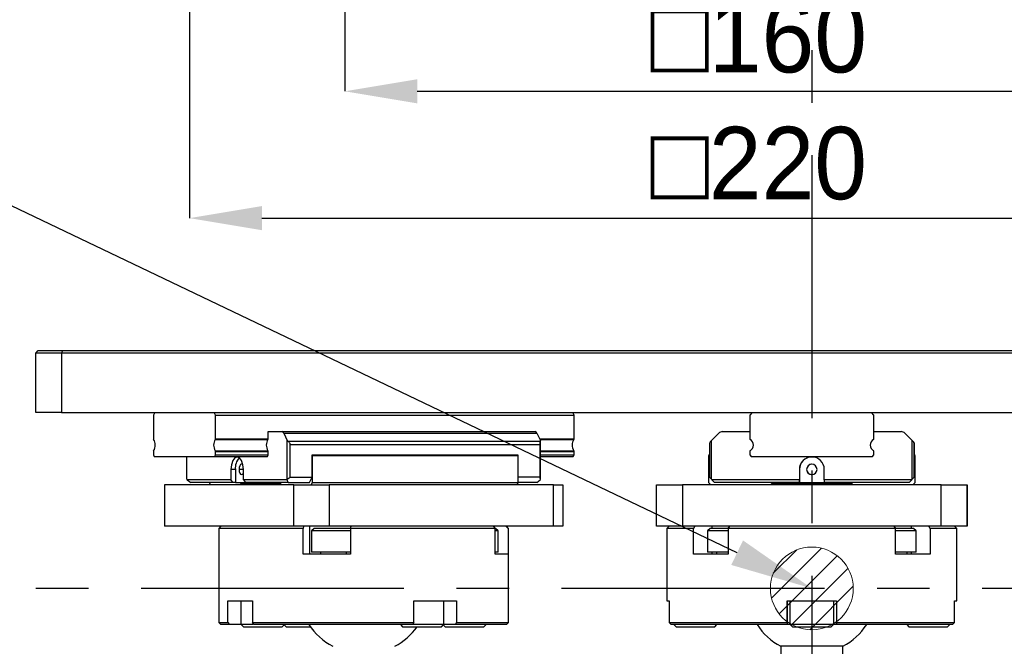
# Model space of a CAD drawing. Header units: millimetres. Extents: x 28 to 428, y 52 to 282.
# Tile 13 of 18: x 225 to 273, y 91 to 121. Entities that reach past the tile are written whole.
import ezdxf
from ezdxf import colors
from ezdxf.entities.mleader import LeaderData, LeaderLine
from ezdxf.math import Vec2, Vec3

# ---------------------------------------------------------------- set-up
doc = ezdxf.new("R2010")
doc.units = ezdxf.units.MM
doc.header["$PDSIZE"] = -1
doc.linetypes.add('CENTERX2', pattern=[20.32, 12.7, -2.54, 2.54, -2.54])
doc.layers.add('SLD-0', color=7, linetype='Continuous')
doc.styles.add('SLDTEXTSTYLE3', font='HGPGothicM.ttf')
doc.styles.get("Standard").update_dxf_attribs({"font": 'HGPGothicM.ttf'})
doc.dimstyles.new('SLDDIMSTYLE2', dxfattribs={"dimtxt": 3.5, "dimasz": 3.5, "dimexe": 0, "dimexo": 0.0625, "dimgap": 0.875, "dimtad": 3, "dimdec": 3, "dimlfac": 4, "dimrnd": 1e-09, "dimzin": 12, "dimdsep": 46, "dimtxsty": 'SLDTEXTSTYLE3', "dimsah": 1, "dimcen": 0.09, "dimadec": 0, "dimazin": 3, "dimtfac": 1, "dimtdec": 3, "dimtofl": 0, "dimtmove": 0, "dimatfit": 3, "dimfxl": 1, "dimfrac": 2, "dimtolj": 1, "dimtzin": 12, "dimarcsym": 0})

# ---------------------------------------------------------------- blocks, each defined once
blk = doc.blocks.new('_D_2')
at = {"layer": 'Defpoints', "color": 0, "transparency": 16777216}
for p in [(241.04, 156.028), (281.04, 156.028), (281.04, 117.328)]:
    blk.add_point(p, dxfattribs=at)
at = {"layer": 'SLD-0', "color": 0, "lineweight": -2, "transparency": 16777216}
for p, q in [((241.04, 155.965), (241.04, 117.328)), ((281.04, 155.965), (281.04, 117.328)), ((244.54, 117.328), (277.54, 117.328))]:
    blk.add_line(p, q, dxfattribs=at)
at = {"layer": 'SLD-0', "color": 0, "transparency": 16777216}
for points in [[(244.54, 117.911), (244.54, 116.745), (241.04, 117.328)], [(277.54, 117.911), (277.54, 116.745), (281.04, 117.328)]]:
    blk.add_solid(points, dxfattribs=at)
at = {"layer": 'SLD-0', "color": 0, "transparency": 16777216, "insert": (261.04, 121.74), "char_height": 3.5, "attachment_point": 2, "style": 'SLDTEXTSTYLE3'}
blk.add_mtext('\\A1;{\\fGDT;o}160', dxfattribs=at)
blk = doc.blocks.new('_D_3')
at = {"layer": 'Defpoints', "color": 0, "transparency": 16777216}
for p in [(233.54, 148.528), (288.54, 148.528), (288.54, 111.199)]:
    blk.add_point(p, dxfattribs=at)
at = {"layer": 'SLD-0', "color": 0, "lineweight": -2, "transparency": 16777216}
for p, q in [((233.54, 148.465), (233.54, 111.199)), ((288.54, 148.465), (288.54, 111.199)), ((237.04, 111.199), (285.04, 111.199))]:
    blk.add_line(p, q, dxfattribs=at)
at = {"layer": 'SLD-0', "color": 0, "transparency": 16777216}
for points in [[(237.04, 111.782), (237.04, 110.616), (233.54, 111.199)], [(285.04, 111.782), (285.04, 110.616), (288.54, 111.199)]]:
    blk.add_solid(points, dxfattribs=at)
at = {"layer": 'SLD-0', "color": 0, "transparency": 16777216, "insert": (261.04, 115.611), "char_height": 3.5, "attachment_point": 2, "style": 'SLDTEXTSTYLE3'}
blk.add_mtext('\\A1;{\\fGDT;o}220', dxfattribs=at)
blk = doc.blocks.new('SW_HATCH_9')
at = {"color": 0, "linetype": 'Continuous', "lineweight": 18}
for p, q in [((1.204, 0.082), (-1.212, -2.334)), ((0, 0), (-1.13, -1.13)), ((1.961, -0.284), (-0.846, -3.091)), ((2.479, -0.889), (-0.241, -3.609)), ((2.729, -1.761), (0.631, -3.859))]:
    blk.add_line(p, q, dxfattribs=at)

msp = doc.modelspace()

# ---------------------------------------------------------------- linework, layer by layer
at = {"color": 7, "linetype": 'Continuous'}
for p, q in [((226.10833, 104.68054), (226.23333, 104.80554)), ((227.35833, 104.68054), (226.10833, 104.68054)), ((226.10833, 101.80554), (226.10833, 104.68054)), ((226.23333, 104.80554), (227.4101, 104.80554)), ((227.4101, 104.80554), (227.35833, 104.68054)), ((227.35833, 104.68054), (227.35833, 101.80554)), ((299.85833, 104.68054), (227.35833, 104.68054)), ((227.4101, 104.80554), (299.80655, 104.80554)), ((227.35833, 101.80554), (226.10833, 101.80554)), ((227.35833, 101.80554), (299.85833, 101.80554)), ((231.85994, 101.80554), (231.79744, 101.68054)), ((234.79744, 101.68054), (234.73494, 101.80554)), ((252.11795, 101.68054), (252.05545, 101.80554)), ((260.73333, 101.80554), (260.60833, 101.68054)), ((266.60833, 101.68054), (266.48333, 101.80554)), ((266.60833, 101.68054), (266.48333, 101.80554)), ((231.79744, 101.68054), (231.79744, 100.53365)), ((234.79744, 100.53365), (234.79744, 101.68054)), ((234.79744, 101.68054), (252.11795, 101.68054)), ((252.11795, 100.53365), (252.11795, 101.68054)), ((260.60833, 101.68054), (260.60833, 100.53365)), ((266.60833, 100.53365), (266.60833, 101.68054)), ((266.60833, 101.68054), (266.60833, 101.68054)), ((266.60833, 100.88054), (266.60833, 101.68054)), ((237.34139, 100.53365), (237.34139, 100.88054)), ((237.34139, 100.88054), (238.00211, 100.88054)), ((238.00211, 100.88054), (250.23472, 100.88054)), ((259.28688, 100.88054), (259.2624, 100.87934)), ((259.2624, 100.87934), (259.2624, 100.87934)), ((259.28688, 100.88054), (260.60833, 100.88054)), ((259.28688, 100.88054), (259.28688, 100.88054)), ((266.60833, 100.88054), (267.92977, 100.88054)), ((267.92977, 100.88054), (267.92977, 100.88054)), ((234.78806, 100.50117), (237.33201, 100.50117)), ((234.79744, 100.53365), (237.34139, 100.53365)), ((238.0905, 100.80732), (238.26639, 100.45554)), ((238.0905, 100.80732), (250.32311, 100.80732)), ((238.26639, 98.58054), (238.26639, 100.45554)), ((238.26639, 100.45554), (238.30296, 100.42876)), ((238.30296, 100.42876), (250.4892, 100.42876)), ((250.32311, 100.80732), (250.499, 100.45554)), ((250.45994, 100.53365), (252.11795, 100.53365)), ((250.47618, 100.50117), (252.10857, 100.50117)), ((250.4892, 100.42876), (250.499, 100.45554)), ((250.499, 98.58054), (250.499, 100.45554)), ((258.73155, 100.42876), (258.75833, 100.45554)), ((258.75833, 100.45554), (259.1101, 100.80732)), ((258.75833, 98.58054), (258.75833, 100.45554)), ((266.58958, 100.50117), (266.58958, 100.50117)), ((266.60833, 100.53365), (266.60833, 100.53365)), ((268.10655, 100.80732), (268.45833, 100.45554)), ((268.10655, 100.80732), (268.10655, 100.80732)), ((268.10655, 100.80732), (268.45833, 100.45554)), ((268.45833, 98.58054), (268.45833, 100.45554)), ((268.45833, 100.45554), (268.4851, 100.42876)), ((268.4851, 100.42876), (268.45833, 100.45554)), ((268.4851, 100.42876), (268.4851, 100.42876)), ((231.79744, 99.92743), (231.79744, 99.75554)), ((234.78806, 99.95991), (237.33201, 99.95991)), ((234.79744, 99.75554), (234.79744, 99.92743)), ((234.79744, 99.92743), (237.34139, 99.92743)), ((237.34139, 99.75554), (237.34139, 99.92743)), ((238.40299, 98.68054), (238.40299, 100.25199)), ((238.40299, 100.25199), (250.46239, 100.25199)), ((250.46239, 100.25199), (250.46239, 98.68054)), ((250.499, 99.95991), (252.10857, 99.95991)), ((250.499, 99.92743), (252.11795, 99.92743)), ((252.11795, 99.75554), (252.11795, 99.92743)), ((258.65833, 100.25199), (258.65833, 98.68054)), ((260.60833, 99.92743), (260.60833, 99.75554)), ((266.58958, 99.95991), (266.58958, 99.95991)), ((266.60833, 99.75554), (266.60833, 99.92743)), ((266.60833, 99.92743), (266.60833, 99.92743)), ((268.55833, 98.68054), (268.55833, 100.25199)), ((268.55833, 100.25199), (268.55833, 100.25199)), ((268.55833, 100.25199), (268.55833, 98.68054)), ((231.79744, 99.75554), (231.83494, 99.68054)), ((231.83494, 99.68054), (234.75994, 99.68054)), ((233.41639, 98.58054), (233.41639, 99.68054)), ((234.75994, 99.68054), (234.79744, 99.75554)), ((234.75994, 99.68054), (237.30389, 99.68054)), ((234.79744, 99.75554), (237.34139, 99.75554)), ((237.28507, 99.68054), (237.30389, 99.68054)), ((237.30389, 99.68054), (237.34139, 99.75554)), ((239.46387, 99.76054), (249.40151, 99.76054)), ((239.46387, 98.68054), (239.46387, 99.76054)), ((239.48887, 99.73054), (239.46387, 99.76054)), ((239.48887, 99.73054), (249.42651, 99.73054)), ((239.48887, 98.43054), (239.48887, 99.73054)), ((249.42651, 99.73054), (249.40151, 99.76054)), ((249.42651, 98.43054), (249.42651, 99.73054)), ((250.499, 99.75554), (252.11795, 99.75554)), ((250.499, 99.68054), (252.08045, 99.68054)), ((252.08045, 99.68054), (252.11795, 99.75554)), ((258.65833, 99.76054), (258.60833, 99.73054)), ((258.60833, 99.73054), (258.60833, 98.43054)), ((260.60833, 99.75554), (260.68333, 99.68054)), ((260.68333, 99.68054), (266.53333, 99.68054)), ((266.53333, 99.68054), (266.60833, 99.75554)), ((266.53333, 99.68054), (266.53333, 99.68054)), ((266.60833, 99.75554), (266.60833, 99.75554)), ((268.55833, 99.76054), (268.55833, 99.76054)), ((268.55833, 98.68054), (268.55833, 99.76054)), ((268.60833, 99.73054), (268.55833, 99.76054)), ((268.60833, 99.73054), (268.55833, 99.76054)), ((268.60833, 99.73054), (268.60833, 99.73054)), ((268.60833, 98.43054), (268.60833, 99.73054)), ((268.60833, 98.43054), (268.60833, 99.73054)), ((235.54139, 99.05554), (235.54139, 98.55554)), ((235.75789, 99.05554), (235.54139, 99.05554)), ((235.75789, 99.05554), (235.75789, 98.43054)), ((236.14139, 99.05554), (235.93289, 99.05554)), ((236.14139, 98.55554), (236.14139, 99.05554)), ((263.00833, 99.05554), (263.00833, 98.55554)), ((263.00833, 99.05554), (263.00833, 99.05554)), ((263.00833, 99.05554), (263.00833, 98.43054)), ((263.35833, 99.05554), (263.35833, 99.05554)), ((264.20833, 98.55554), (264.20833, 99.05554)), ((233.41639, 98.58054), (233.42889, 98.55554)), ((235.54139, 98.55554), (233.42889, 98.55554)), ((233.42889, 98.55554), (233.59964, 98.43054)), ((235.64964, 98.43054), (235.54139, 98.55554)), ((238.25389, 98.55554), (236.14139, 98.55554)), ((236.14139, 98.55554), (236.24964, 98.43054)), ((238.25389, 98.55554), (238.26639, 98.58054)), ((238.29964, 98.43054), (238.25389, 98.55554)), ((238.26639, 98.58054), (238.40299, 98.68054)), ((238.40299, 98.68054), (239.46387, 98.68054)), ((239.33887, 98.43054), (239.46387, 98.68054)), ((250.46239, 98.68054), (249.42651, 98.68054)), ((250.31574, 98.43054), (250.4865, 98.55554)), ((250.499, 98.58054), (250.46239, 98.68054)), ((250.4865, 98.55554), (250.499, 98.58054)), ((258.65833, 98.68054), (258.75833, 98.58054)), ((258.75833, 98.58054), (258.78333, 98.55554)), ((263.00833, 98.55554), (258.78333, 98.55554)), ((258.78333, 98.55554), (258.90833, 98.43054)), ((263.00833, 98.43054), (263.00833, 98.55554)), ((268.43333, 98.55554), (264.20833, 98.55554)), ((264.20833, 98.55554), (264.20833, 98.43054)), ((268.30833, 98.43054), (268.55833, 98.68054)), ((268.30833, 98.43054), (268.43333, 98.55554)), ((268.43333, 98.55554), (268.45833, 98.58054)), ((268.45833, 98.58054), (268.55833, 98.68054)), ((268.55833, 98.68054), (268.55833, 98.68054)), ((268.55833, 98.68054), (268.55833, 98.68054)), ((232.3375, 98.30554), (232.3375, 96.30554)), ((238.5875, 98.30554), (232.3375, 98.30554)), ((235.64964, 98.43054), (233.59964, 98.43054)), ((234.48887, 98.43054), (234.55137, 98.30554)), ((235.75789, 98.43054), (235.64964, 98.43054)), ((235.75789, 98.43054), (236.24964, 98.43054)), ((236.05137, 98.38054), (237.92637, 98.38054)), ((238.29964, 98.43054), (236.24964, 98.43054)), ((238.29964, 98.43054), (239.33887, 98.43054)), ((238.5875, 96.30554), (238.5875, 98.30554)), ((238.5875, 98.30554), (240.29503, 98.30554)), ((239.42637, 98.30554), (239.48887, 98.43054)), ((239.48887, 98.43054), (249.42651, 98.43054)), ((240.29503, 98.30554), (240.29503, 96.30554)), ((251.12035, 98.30554), (240.29503, 98.30554)), ((249.36401, 98.30554), (249.42651, 98.43054)), ((250.31574, 98.43054), (249.42651, 98.43054)), ((251.12035, 96.30554), (251.12035, 98.30554)), ((251.12035, 98.30554), (251.57788, 98.30554)), ((251.57788, 98.30554), (251.57788, 96.30554)), ((256.10833, 96.30554), (256.10833, 98.30554)), ((256.10833, 98.30554), (257.35833, 98.30554)), ((257.35833, 98.30554), (257.35833, 96.30554)), ((269.85833, 98.30554), (257.35833, 98.30554)), ((258.60833, 98.43054), (258.73333, 98.30554)), ((263.00833, 98.43054), (258.90833, 98.43054)), ((261.73333, 98.38054), (265.48333, 98.38054)), ((263.00833, 98.43054), (264.20833, 98.43054)), ((268.30833, 98.43054), (264.20833, 98.43054)), ((268.30833, 98.43054), (268.30833, 98.43054)), ((268.48333, 98.30554), (268.60833, 98.43054)), ((268.48333, 98.30554), (268.60833, 98.43054)), ((268.60833, 98.43054), (268.60833, 98.43054)), ((269.85833, 96.30554), (269.85833, 98.30554)), ((269.85833, 98.30554), (271.10833, 98.30554)), ((271.10833, 98.30554), (271.10833, 96.30554)), ((271.10833, 96.30554), (271.10833, 98.30554)), ((271.10833, 98.30554), (271.10833, 98.30554)), ((238.5875, 96.30554), (232.3375, 96.30554)), ((235.05769, 96.30554), (234.95769, 96.20554)), ((234.95769, 96.20554), (234.95769, 91.65554)), ((239.02518, 96.20554), (234.95769, 96.20554)), ((240.29503, 96.30554), (238.5875, 96.30554)), ((239.05145, 96.30554), (239.02518, 96.20554)), ((239.02518, 94.95554), (239.02518, 96.20554)), ((239.3548, 94.95554), (239.3548, 96.30554)), ((239.56433, 96.20554), (239.43933, 96.08054)), ((241.31925, 96.20554), (239.56433, 96.20554)), ((251.12035, 96.30554), (240.29503, 96.30554)), ((241.31925, 96.20554), (241.34552, 96.30554)), ((241.31925, 96.20554), (241.31925, 94.95554)), ((248.31382, 96.20554), (241.31925, 96.20554)), ((248.21579, 96.30554), (248.31382, 96.20554)), ((248.31382, 94.95554), (248.31382, 96.20554)), ((248.32852, 96.20554), (248.31382, 96.20554)), ((248.45352, 96.08054), (248.32852, 96.20554)), ((248.92852, 96.20554), (248.83048, 96.30554)), ((248.95769, 96.20554), (248.85769, 96.30554)), ((248.92852, 96.20554), (248.92852, 94.95554)), ((248.95769, 96.20554), (248.92852, 96.20554)), ((248.95769, 91.65554), (248.95769, 96.20554)), ((251.57788, 96.30554), (251.12035, 96.30554)), ((257.35833, 96.30554), (256.10833, 96.30554)), ((256.70833, 96.30554), (256.60833, 96.20554)), ((256.60833, 96.20554), (256.60833, 92.70554)), ((257.89063, 96.20554), (256.60833, 96.20554)), ((269.85833, 96.30554), (257.35833, 96.30554)), ((257.9624, 96.30554), (257.89063, 96.20554)), ((257.89063, 94.95554), (257.89063, 96.20554)), ((258.69335, 96.20554), (258.56835, 96.08054)), ((258.96794, 96.20554), (258.69335, 96.20554)), ((258.79116, 96.20554), (258.79116, 96.30554)), ((259.57001, 96.20554), (258.96794, 96.20554)), ((259.57001, 96.20554), (259.64178, 96.30554)), ((259.57001, 96.20554), (259.57001, 94.95554)), ((267.64664, 96.20554), (259.57001, 96.20554)), ((267.57488, 96.30554), (267.64664, 96.20554)), ((267.64664, 94.95554), (267.64664, 96.20554)), ((268.5233, 96.20554), (267.64664, 96.20554)), ((268.42549, 96.20554), (268.42549, 96.30554)), ((268.6483, 96.08054), (268.5233, 96.20554)), ((269.32602, 96.20554), (269.25425, 96.30554)), ((269.32602, 96.20554), (269.32602, 94.95554)), ((270.60833, 96.20554), (269.32602, 96.20554)), ((271.10833, 96.30554), (269.85833, 96.30554)), ((270.60833, 96.20554), (270.50833, 96.30554)), ((270.60833, 92.70554), (270.60833, 96.20554)), ((271.10833, 96.30554), (271.10833, 96.30554)), ((239.43933, 96.08054), (239.43933, 95.05554)), ((241.31925, 96.08054), (239.43933, 96.08054)), ((248.45352, 96.08054), (248.31382, 96.08054)), ((248.45352, 95.05554), (248.45352, 96.08054)), ((258.56835, 96.08054), (258.56835, 95.05554)), ((258.87955, 96.08054), (258.56835, 96.08054)), ((259.57001, 96.08054), (258.87955, 96.08054)), ((268.6483, 96.08054), (267.64664, 96.08054)), ((268.6483, 95.05554), (268.6483, 96.08054)), ((241.31925, 94.95554), (239.02518, 94.95554)), ((241.31925, 95.05554), (239.43933, 95.05554)), ((239.87683, 95.05554), (239.87683, 94.95554)), ((241.12683, 94.95554), (241.12683, 95.05554)), ((248.45352, 95.05554), (248.31382, 95.05554)), ((248.92852, 94.95554), (248.31382, 94.95554)), ((259.57001, 94.95554), (257.89063, 94.95554)), ((258.87955, 95.05554), (258.56835, 95.05554)), ((258.79116, 94.95554), (258.79116, 95.05554)), ((259.57001, 95.05554), (258.87955, 95.05554)), ((259.00585, 95.05554), (259.00585, 94.95554)), ((268.6483, 95.05554), (267.64664, 95.05554)), ((269.32602, 94.95554), (267.64664, 94.95554)), ((268.2108, 94.95554), (268.2108, 95.05554)), ((268.42549, 94.95554), (268.42549, 95.05554)), ((235.38963, 92.70554), (236.57713, 92.70554)), ((235.38963, 91.65554), (235.38963, 92.70554)), ((236.0238, 92.70554), (236.0238, 91.58054)), ((236.57713, 92.70554), (236.57713, 91.65554)), ((244.37856, 92.70554), (246.43537, 92.70554)), ((244.37856, 91.65554), (244.37856, 92.70554)), ((245.83269, 91.58054), (245.83269, 92.70554)), ((246.43537, 92.70554), (246.43537, 91.65554)), ((256.60833, 92.70554), (256.70979, 92.70554)), ((256.70979, 92.70554), (256.70979, 91.65554)), ((262.42083, 92.70554), (264.79583, 92.70554)), ((262.42083, 91.65554), (262.42083, 92.70554)), ((262.42083, 92.70554), (262.42083, 91.55554)), ((262.42083, 92.70554), (262.42083, 92.70554)), ((262.54583, 92.70554), (262.54583, 91.58054)), ((264.67083, 91.58054), (264.67083, 92.70554)), ((264.79583, 92.70554), (264.79583, 91.65554)), ((264.79583, 92.70554), (264.79583, 91.55554)), ((270.50687, 92.70554), (270.60833, 92.70554)), ((270.50687, 91.65554), (270.50687, 92.70554)), ((234.95769, 91.65554), (235.05769, 91.55554)), ((234.95769, 91.65554), (235.38963, 91.65554)), ((235.47753, 91.55554), (235.05769, 91.55554)), ((235.38963, 91.65554), (235.47753, 91.55554)), ((236.0488, 91.55554), (235.47753, 91.55554)), ((236.0238, 91.58054), (236.1488, 91.45554)), ((236.0238, 91.58054), (236.6354, 91.58054)), ((236.1488, 91.45554), (238.0238, 91.45554)), ((236.57713, 91.65554), (244.37856, 91.65554)), ((236.66503, 91.55554), (236.57713, 91.65554)), ((244.32781, 91.55554), (236.66503, 91.55554)), ((238.0238, 91.45554), (238.1238, 91.55554)), ((238.11575, 91.54749), (238.20769, 91.45554)), ((238.20769, 91.45554), (239.37736, 91.45554)), ((243.73269, 91.55554), (243.83269, 91.45554)), ((243.83269, 91.45554), (245.70769, 91.45554)), ((244.37856, 91.65554), (244.32781, 91.55554)), ((244.33265, 91.58054), (245.83269, 91.58054)), ((245.70769, 91.45554), (245.83269, 91.58054)), ((245.79964, 91.54749), (245.89159, 91.45554)), ((246.38462, 91.55554), (245.80769, 91.55554)), ((245.89159, 91.45554), (247.76659, 91.45554)), ((246.38462, 91.55554), (246.43537, 91.65554)), ((248.85769, 91.55554), (246.38462, 91.55554)), ((246.43537, 91.65554), (248.95769, 91.65554)), ((247.76659, 91.45554), (247.86659, 91.55554)), ((248.85769, 91.55554), (248.95769, 91.65554)), ((256.70979, 91.65554), (262.42083, 91.65554)), ((256.81128, 91.55554), (256.70979, 91.65554)), ((262.42083, 91.55554), (256.81128, 91.55554)), ((256.94583, 91.55554), (257.04583, 91.45554)), ((257.04583, 91.45554), (258.92083, 91.45554)), ((258.92083, 91.45554), (259.02083, 91.55554)), ((262.42083, 91.65554), (262.42083, 91.55554)), ((262.42083, 91.55554), (262.42083, 91.55554)), ((262.57083, 91.55554), (262.42083, 91.55554)), ((262.54583, 91.58054), (262.67083, 91.45554)), ((262.54583, 91.58054), (264.67083, 91.58054)), ((262.67083, 91.45554), (264.54583, 91.45554)), ((264.54583, 91.45554), (264.67083, 91.58054)), ((264.79583, 91.55554), (264.64583, 91.55554)), ((264.79583, 91.65554), (270.50687, 91.65554)), ((264.79583, 91.55554), (264.79583, 91.65554)), ((270.40537, 91.55554), (264.79583, 91.55554)), ((268.19583, 91.55554), (268.29583, 91.45554)), ((268.29583, 91.45554), (270.17083, 91.45554)), ((270.17083, 91.45554), (270.27083, 91.55554)), ((270.50687, 91.65554), (270.40537, 91.55554)), ((262.10833, 90.50722), (262.10833, 89.05554)), ((263.60833, 90.50722), (262.10833, 90.50722)), ((265.10833, 90.50722), (263.60833, 90.50722)), ((265.10833, 89.05554), (265.10833, 90.50722))]:
    msp.add_line(p, q, dxfattribs=at)
at = {"color": 7, "linetype": 'Continuous', "flags": 128}
for points in [[(236.14139, 99.05554), (236.11855, 99.28515), (236.05352, 99.4798), (235.95619, 99.60987), (235.84139, 99.65554), (235.72658, 99.60987), (235.62926, 99.4798), (235.56422, 99.28515), (235.54139, 99.05554)], [(236.1214, 99.27087), (236.10573, 99.28651), (236.05789, 99.30554), (236.01006, 99.28651), (235.96951, 99.23232), (235.94241, 99.15121), (235.93289, 99.05554)], [(235.93289, 99.05554), (235.94241, 98.95987), (235.96951, 98.87876), (236.01006, 98.82457), (236.05789, 98.80554), (236.10573, 98.82457), (236.14139, 98.86949)], [(236.05137, 98.38054), (236.04235, 98.37923), (236.03351, 98.37533), (236.02505, 98.36891), (236.01714, 98.36012), (236.00995, 98.34914), (236.00362, 98.33619), (235.9983, 98.32156), (235.99409, 98.30554)], [(237.98365, 98.30554), (237.97944, 98.32156), (237.97412, 98.33619), (237.9678, 98.34914), (237.9606, 98.36012), (237.95269, 98.36891), (237.94423, 98.37533), (237.9354, 98.37923), (237.92637, 98.38054)]]:
    msp.add_lwpolyline(points, dxfattribs=at)
at = {"color": 0, "linetype": 'Continuous', "lineweight": 15}
msp.add_circle((263.60833, 93.30554), 2, dxfattribs=at)
at = {"color": 7, "linetype": 'Continuous'}
for centre, radius, start, end in [((237.98591, 100.77102), 0.11071, 19.137694, 81.583747), ((250.21852, 100.77102), 0.11071, 19.137694, 81.583747), ((259.28688, 100.63054), 0.25, 90, 135), ((267.92977, 100.63054), 0.25, 45, 90), ((267.92977, 100.63054), 0.25, 45, 90), ((231.84918, 100.53099), 0.05181, 177.064484, 215.139735), ((231.39806, 100.23054), 0.49023, 326.491764, 33.508236), ((235.19682, 100.23054), 0.49023, 146.491764, 213.508236), ((234.74569, 100.53099), 0.05181, 324.860264, 2.935516), ((237.74077, 100.23054), 0.49023, 146.491764, 213.508236), ((237.28964, 100.53099), 0.05181, 324.860264, 2.935516), ((252.51733, 100.23054), 0.49023, 146.491764, 213.508236), ((252.0662, 100.53099), 0.05181, 324.860264, 2.935516), ((260.64583, 100.53365), 0.0375, 180, 239.999999), ((260.47083, 100.23054), 0.3125, 300, 59.999999), ((266.74583, 100.23054), 0.3125, 120, 239.999999), ((266.57083, 100.53365), 0.0375, 300, 360), ((231.84918, 99.93008), 0.05181, 144.860264, 182.935516), ((234.74569, 99.93008), 0.05181, 357.064484, 35.139735), ((237.28964, 99.93008), 0.05181, 357.064484, 35.139735), ((252.0662, 99.93008), 0.05181, 357.064484, 35.139735), ((260.64583, 99.92743), 0.0375, 120, 180), ((266.57083, 99.92743), 0.0375, 360, 59.999999), ((236.42876, 99.1383), 0.67595, 135.137795, 187.032668), ((263.60833, 99.05554), 0.6, 360, 180), ((263.60833, 99.05554), 0.6, 95.619197, 180), ((263.60833, 99.05554), 0.25, 360, 180), ((263.60833, 99.05554), 0.25, 95.619197, 180), ((263.60833, 99.05554), 0.25, 180, 360), ((263.60833, 99.05554), 0.25, 180, 275.619197), ((261.73333, 98.25554), 0.125, 90, 156.421821), ((261.73333, 98.25554), 0.125, 95.619197, 156.421821), ((265.48333, 98.25554), 0.125, 23.578178, 90), ((241.95769, 93.30554), 3.175, 213.448079, 241.807139), ((241.95769, 93.30554), 3.175, 298.192861, 324.360925), ((263.60833, 93.30554), 3.175, 213.44814, 241.807139), ((263.60833, 93.30554), 3.175, 298.192861, 326.551871)]:
    msp.add_arc(centre, radius, start, end, dxfattribs=at)
for points, knots in [([(238.40299, 100.25199), (238.40171, 100.26829), (238.39908, 100.30183), (238.37804, 100.34963), (238.34611, 100.39369), (238.31758, 100.41688), (238.30296, 100.42876)], [0, 0, 0, 0, 0.22947088, 0.47189669, 0.72942932, 1, 1, 1, 1]), ([(250.4892, 100.42876), (250.48528, 100.41688), (250.47763, 100.39369), (250.46908, 100.34963), (250.46344, 100.30183), (250.46274, 100.26829), (250.46239, 100.25199)], [0, 0, 0, 0, 0.27057068, 0.52810331, 0.77052912, 1, 1, 1, 1]), ([(258.73155, 100.42876), (258.72085, 100.41688), (258.69996, 100.39369), (258.67659, 100.34963), (258.66119, 100.30183), (258.65926, 100.26829), (258.65833, 100.25199)], [0, 0, 0, 0, 0.270570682, 0.528103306, 0.770529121, 1, 1, 1, 1]), ([(268.55833, 100.25199), (268.55739, 100.26829), (268.55546, 100.30183), (268.54006, 100.34963), (268.51669, 100.39369), (268.4958, 100.41688), (268.4851, 100.42876)], [0, 0, 0, 0, 0.22947088, 0.47189669, 0.72942932, 1, 1, 1, 1]), ([(268.4851, 100.42876), (268.49581, 100.41688), (268.51669, 100.39369), (268.54006, 100.34963), (268.55546, 100.30183), (268.55739, 100.26829), (268.55833, 100.25199)], [0, 0, 0, 0, 0.27057068, 0.52810331, 0.77052912, 1, 1, 1, 1])]:
    msp.add_open_spline(points, degree=3, knots=knots, dxfattribs=at)
at = {"layer": 'SLD-0', "linetype": 'CENTERX2'}
for p, q in [((263.60833, 134.55554), (263.60833, 52.05554)), ((304.85833, 93.30554), (222.35833, 93.30554))]:
    msp.add_line(p, q, dxfattribs=at)

# ---------------------------------------------------------------- block references
at = {"color": 0, "linetype": 'Continuous', "lineweight": 15}
msp.add_blockref('SW_HATCH_9', (262.87684, 95.16697), dxfattribs=at)

# ---------------------------------------------------------------- dimensions: what is measured, and where the dimension line sits
at = {"layer": 'SLD-0'}
for base, p1, p2, picture, middle in [((281.04022, 117.32791), (241.04022, 156.02791), (281.04022, 156.02791), '_D_2', (261.04022, 117.32791)), ((288.54022, 111.19912), (233.54022, 148.52791), (288.54022, 148.52791), '_D_3', (261.04022, 111.19912))]:
    dim = msp.add_linear_dim(base=base, p1=p1, p2=p2, text='{\\fGDT;o}<>', dimstyle='SLDDIMSTYLE2', dxfattribs=at)
    dim.commit()
    dim.dimension.update_dxf_attribs({"geometry": picture, "text_midpoint": middle, "dimtype": 160})

# ---------------------------------------------------------------- leaders
ml = msp.add_multileader_mtext('Standard')
ml.set_content('{\\Fisocp,extfont|c128;θy旋回中心}', color=256, style='STANDARD')
ml.set_leader_properties()
ml.build(insert=Vec2(0, 0))
ml.multileader.update_dxf_attribs({"text_right_attachment_type": 6, "dogleg_length": 0.36})
ctx = ml.context
ctx.base_point, ctx.char_height, ctx.plane_origin = Vec3(189.38156, 115.09974), 5, Vec3(278.88349, 104.00222)
ctx.right_attachment, ctx.text_align_type = 6, 2
notes = []
notes.append((ctx, [(1, (1, 1, 0), (224.57489, 111.97474), (-1, 0), 0.36, [(0, [(263.60833, 93.30554)], 0, [])])]))
ctx.mtext.insert, ctx.mtext.alignment, ctx.mtext.flow_direction = Vec3(222.21489, 118.22474), 3, 5
for ctx, leaders in notes:
    for number, flags, end, landing, length, lines in leaders:
        leader = LeaderData()
        leader.index, (leader.has_last_leader_line, leader.has_dogleg_vector, leader.attachment_direction) = number, flags
        leader.last_leader_point, leader.dogleg_vector, leader.dogleg_length = Vec3(end), Vec3(landing), length
        for number, points, colour, breaks in lines:
            line = LeaderLine()
            line.index, line.vertices, line.color, line.breaks = number, Vec3.list(points), colors.encode_raw_color(colour), breaks
            leader.lines.append(line)
        ctx.leaders.append(leader)

doc.saveas('drawing.dxf')
